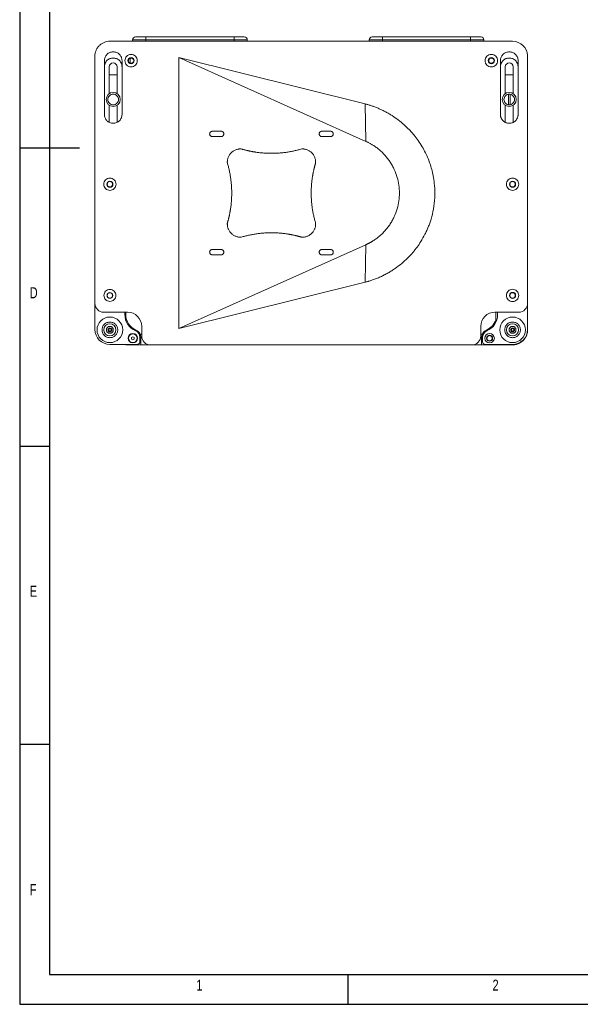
# Model space of a CAD drawing. Header units: millimetres. Extents: x 11171 to 13944, y 305 to 2246.
# Tile 1 of 14: x 11171 to 11806, y 305 to 1421. Entities that reach past the tile are written whole.
import ezdxf

# ---------------------------------------------------------------- set-up
doc = ezdxf.new("R2010")
doc.units = ezdxf.units.MM
doc.styles.add('SLDTEXTSTYLE0', font='TXT', dxfattribs={"width": 0.75})

# ---------------------------------------------------------------- blocks, each defined once
blk = doc.blocks.new('1111')
at = {"color": 7, "linetype": 'Continuous'}
for p, q in [((2115.39, 777.86), (2115.39, -657.14)), ((2140.39, 752.86), (2140.39, -632.14)), ((2115.39, 60.36), (2165.39, 60.36)), ((2115.39, -189.64), (2140.39, -189.64)), ((2140.39, -439.64), (2115.39, -439.64)), ((2140.39, -632.14), (3229.39, -632.14)), ((2390.39, -657.14), (2390.39, -632.14)), ((2115.39, -657.14), (4165.39, -657.14))]:
    blk.add_line(p, q, dxfattribs=at)
at = {"color": 7, "char_height": 9.26, "attachment_point": 1, "style": 'SLDTEXTSTYLE0'}
for s, insert in [('D', (2123.72, -56.48)), ('E', (2123.72, -306.48)), ('F', (2123.72, -556.48)), ('1', (2263.31, -636.48)), ('2', (2511.22, -636.48))]:
    blk.add_mtext(s, dxfattribs=dict(at, insert=insert))

msp = doc.modelspace()

# ---------------------------------------------------------------- linework, layer by layer
at = {"color": 7, "linetype": 'Continuous', "lineweight": 15}
for p, q in [((11284.49, 1396.37), (11272.99, 1396.37)), ((11729.03, 1396.37), (11284.49, 1396.37)), ((11298.55, 1397.87), (11298.55, 1396.37)), ((11313.55, 1401.37), (11313.55, 1397.87)), ((11413.55, 1401.37), (11313.55, 1401.37)), ((11413.55, 1397.87), (11313.55, 1397.87)), ((11413.55, 1401.37), (11413.55, 1397.87)), ((11428.55, 1396.37), (11428.55, 1397.87)), ((11566.55, 1397.87), (11566.55, 1396.37)), ((11581.55, 1401.37), (11581.55, 1397.87)), ((11681.55, 1401.37), (11581.55, 1401.37)), ((11681.55, 1397.87), (11581.55, 1397.87)), ((11681.55, 1401.37), (11681.55, 1397.87)), ((11696.55, 1396.37), (11696.55, 1397.87)), ((11255.99, 1379.37), (11255.99, 1099.37)), ((11266.74, 1313.37), (11266.74, 1374.37)), ((11286.74, 1374.37), (11286.74, 1313.37)), ((11295.99, 1371.54), (11295.99, 1377.2)), ((11562.07, 1325.39), (11350.98, 1378.02)), ((11350.98, 1378.02), (11350.98, 1070.73)), ((11562.99, 1282.87), (11350.98, 1378.02)), ((11715.24, 1313.37), (11715.24, 1374.37)), ((11735.24, 1374.37), (11735.24, 1313.37)), ((11745.99, 1380.13), (11745.99, 1099.37)), ((11272.24, 1336.99), (11272.24, 1367.37)), ((11281.24, 1367.37), (11281.24, 1336.99)), ((11720.74, 1336.99), (11720.74, 1367.37)), ((11729.74, 1367.37), (11729.74, 1336.99)), ((11281.24, 1358.37), (11272.24, 1358.37)), ((11729.74, 1358.37), (11720.74, 1358.37)), ((11724.24, 1325.37), (11724.24, 1335.37)), ((11726.24, 1335.37), (11726.24, 1325.37)), ((11272.24, 1304.49), (11272.24, 1323.76)), ((11281.24, 1323.76), (11281.24, 1304.49)), ((11562.07, 1325.39), (11562.99, 1282.87)), ((11720.74, 1304.49), (11720.74, 1323.76)), ((11729.74, 1323.76), (11729.74, 1304.49)), ((11388.99, 1294.37), (11398.99, 1294.37)), ((11512.99, 1294.37), (11522.99, 1294.37)), ((11398.99, 1288.37), (11388.99, 1288.37)), ((11522.99, 1288.37), (11512.99, 1288.37)), ((11350.98, 1070.73), (11562.99, 1165.88)), ((11388.99, 1160.37), (11398.99, 1160.37)), ((11512.99, 1160.37), (11522.99, 1160.37)), ((11562.07, 1123.36), (11562.99, 1165.88)), ((11398.99, 1154.37), (11388.99, 1154.37)), ((11522.99, 1154.37), (11512.99, 1154.37)), ((11350.98, 1070.73), (11562.07, 1123.36)), ((11255.99, 1099.37), (11255.99, 1069.87)), ((11745.99, 1069.87), (11745.99, 1099.37)), ((11265.99, 1089.37), (11292.99, 1089.37)), ((11289.99, 1089.37), (11289.99, 1086.62)), ((11290.99, 1086.62), (11290.99, 1089.37)), ((11290.99, 1080.38), (11290.99, 1086.62)), ((11708.99, 1089.37), (11735.99, 1089.37)), ((11709.99, 1080.54), (11709.99, 1089.37)), ((11711.99, 1086.62), (11711.99, 1089.37)), ((11308.99, 1073.37), (11308.99, 1062.37)), ((11692.99, 1062.37), (11692.99, 1073.37)), ((11709.99, 1077.9), (11709.99, 1080.54)), ((11297.49, 1060.74), (11298.99, 1061.6)), ((11297.49, 1060.74), (11297.49, 1059.01)), ((11298.99, 1061.6), (11300.49, 1060.74)), ((11300.49, 1060.74), (11300.49, 1059.01)), ((11306.18, 1064.37), (11307.28, 1064.37)), ((11306.99, 1060.87), (11306.99, 1055.87)), ((11307.28, 1064.37), (11308.99, 1064.37)), ((11307.99, 1052.37), (11307.99, 1060.87)), ((11692.99, 1064.37), (11694.7, 1064.37)), ((11693.99, 1060.87), (11693.99, 1052.37)), ((11694.7, 1064.37), (11695.79, 1064.37)), ((11694.99, 1055.87), (11694.99, 1060.87)), ((11745.25, 1064.37), (11745.07, 1064.37)), ((11303.99, 1052.87), (11272.99, 1052.87)), ((11290.99, 1052.87), (11290.99, 1052.37)), ((11290.99, 1052.37), (11307.99, 1052.37)), ((11298.99, 1058.14), (11297.49, 1059.01)), ((11300.49, 1059.01), (11298.99, 1058.14)), ((11318.99, 1052.37), (11307.99, 1052.37)), ((11318.99, 1052.37), (11682.99, 1052.37)), ((11693.99, 1052.37), (11682.99, 1052.37)), ((11693.99, 1052.37), (11709.99, 1052.37)), ((11728.99, 1052.87), (11697.99, 1052.87)), ((11709.99, 1052.37), (11709.99, 1052.87)), ((11729.03, 1052.37), (11709.99, 1052.37))]:
    msp.add_line(p, q, dxfattribs=at)
at = {"color": 8, "linetype": 'Continuous', "lineweight": 15}
for p, q in [((11313.55, 1397.87), (11298.55, 1397.87)), ((11313.55, 1397.87), (11313.55, 1396.37)), ((11428.55, 1397.87), (11413.55, 1397.87)), ((11413.55, 1397.87), (11413.55, 1396.37)), ((11581.55, 1397.87), (11566.55, 1397.87)), ((11581.55, 1397.87), (11581.55, 1396.37)), ((11696.55, 1397.87), (11681.55, 1397.87)), ((11681.55, 1397.87), (11681.55, 1396.37))]:
    msp.add_line(p, q, dxfattribs=at)
at = {"color": 7, "linetype": 'Continuous', "lineweight": 15}
for centre, radius in [((11296.99, 1374.37), 3.5), ((11296.99, 1374.37), 3.1), ((11296.99, 1374.37), 3), ((11704.99, 1374.37), 3.5), ((11704.99, 1374.37), 3.1), ((11704.99, 1374.37), 3), ((11276.74, 1330.37), 8), ((11725.24, 1330.37), 8), ((11272.99, 1234.37), 3.5), ((11272.99, 1234.37), 3.1), ((11728.99, 1234.37), 3.5), ((11728.99, 1234.37), 3.1), ((11272.99, 1108.37), 3.25), ((11272.99, 1108.37), 3.1), ((11728.99, 1108.37), 3.5), ((11728.99, 1108.37), 3.1), ((11272.99, 1069.37), 14.5), ((11728.99, 1069.37), 14.5), ((11272.99, 1069.37), 6.87), ((11272.99, 1069.37), 2.25), ((11272.99, 1069.37), 1.9), ((11728.99, 1069.37), 6.87), ((11728.99, 1069.37), 2.25), ((11728.99, 1069.37), 1.9), ((11272.99, 1069.37), 1.4), ((11298.99, 1059.87), 5.37), ((11298.99, 1059.87), 5), ((11702.99, 1059.87), 5.37), ((11702.99, 1059.87), 3.37), ((11728.99, 1069.37), 1.4)]:
    msp.add_circle(centre, radius, dxfattribs=at)
for centre, radius, start, end in [((11302.05, 1397.87), 3.5, 90, 180), ((11425.05, 1397.87), 3.5, 0, 90), ((11570.05, 1397.87), 3.5, 90, 180), ((11693.05, 1397.87), 3.5, 0, 90), ((11728.98, 1379.34), 17.03, 2.65252, 89.83421), ((11276.74, 1367.37), 4.5, 0, 180), ((11725.24, 1367.37), 4.5, 0, 180), ((11725.24, 1335.37), 1, 90, 180), ((11725.24, 1335.37), 1, 0, 90), ((11725.24, 1325.37), 1, 180, 270), ((11725.24, 1325.37), 1, 270, 0), ((11265.99, 1099.37), 10, 180, 270), ((11735.99, 1099.37), 10, 270, 0), ((11309.99, 1086.62), 20, 180, 246.8676), ((11309.99, 1086.62), 19, 180, 246.8676), ((11292.99, 1073.37), 16, 0, 90), ((11708.99, 1073.37), 16, 90, 180), ((11691.99, 1086.62), 20, 293.1324, 0), ((11691.99, 1086.62), 19, 293.1324, 341.32828), ((11272.99, 1069.87), 17, 180, 270), ((11298.99, 1060.87), 8, 0, 66.8676), ((11298.99, 1060.87), 9, 22.88538, 66.8676), ((11318.99, 1062.37), 10, 180, 270), ((11682.99, 1062.37), 10, 270, 0), ((11702.99, 1060.87), 9, 113.1324, 157.11462), ((11702.99, 1060.87), 8, 113.1324, 180), ((11728.99, 1069.87), 17, 270, 0), ((11728.98, 1069.4), 17.03, 342.82535, 357.34748), ((11303.99, 1055.87), 3, 270, 0), ((11697.99, 1055.87), 3, 180, 270)]:
    msp.add_arc(centre, radius, start, end, dxfattribs=at)
for points, knots in [([(11255.99, 1379.37), (11255.99, 1380.49), (11256.1, 1381.6), (11256.53, 1383.78), (11256.86, 1384.85), (11257.71, 1386.91), (11258.23, 1387.89), (11259.47, 1389.74), (11260.18, 1390.61), (11261.75, 1392.18), (11262.62, 1392.89), (11264.47, 1394.13), (11265.45, 1394.65), (11267.51, 1395.5), (11268.58, 1395.83), (11270.76, 1396.26), (11271.87, 1396.37), (11272.99, 1396.37)], [0, 0, 0, 0, 0.125, 0.125, 0.25, 0.25, 0.375, 0.375, 0.5, 0.5, 0.625, 0.625, 0.75, 0.75, 0.875, 0.875, 1, 1, 1, 1]), ([(11302.05, 1401.37), (11302.05, 1401.37), (11303.26, 1401.37), (11307.57, 1401.37), (11310.5, 1401.37), (11313.55, 1401.37)], [0, 0, 0, 0, 0.5, 0.5, 1, 1, 1, 1]), ([(11413.55, 1401.37), (11416.6, 1401.37), (11419.52, 1401.37), (11423.84, 1401.37), (11425.05, 1401.37), (11425.05, 1401.37)], [0, 0, 0, 0, 0.5, 0.5, 1, 1, 1, 1]), ([(11570.05, 1401.37), (11570.05, 1401.37), (11571.26, 1401.37), (11575.57, 1401.37), (11578.5, 1401.37), (11581.55, 1401.37)], [0, 0, 0, 0, 0.5, 0.5, 1, 1, 1, 1]), ([(11681.55, 1401.37), (11684.6, 1401.37), (11687.52, 1401.37), (11691.84, 1401.37), (11693.05, 1401.37), (11693.05, 1401.37)], [0, 0, 0, 0, 0.5, 0.5, 1, 1, 1, 1]), ([(11286.74, 1374.37), (11286.74, 1375.68), (11286.48, 1376.99), (11285.48, 1379.41), (11284.73, 1380.52), (11282.88, 1382.37), (11281.77, 1383.11), (11279.35, 1384.11), (11278.05, 1384.37), (11275.43, 1384.37), (11274.12, 1384.11), (11271.7, 1383.11), (11270.59, 1382.37), (11268.74, 1380.52), (11268, 1379.41), (11267, 1376.99), (11266.74, 1375.68), (11266.74, 1374.37)], [0, 0, 0, 0, 0.125, 0.125, 0.25, 0.25, 0.375, 0.375, 0.5, 0.5, 0.625, 0.625, 0.75, 0.75, 0.875, 0.875, 1, 1, 1, 1]), ([(11735.24, 1374.37), (11735.24, 1375.68), (11734.98, 1376.99), (11733.98, 1379.41), (11733.23, 1380.52), (11731.38, 1382.37), (11730.27, 1383.11), (11727.85, 1384.11), (11726.55, 1384.37), (11723.93, 1384.37), (11722.62, 1384.11), (11720.2, 1383.11), (11719.09, 1382.37), (11717.24, 1380.52), (11716.5, 1379.41), (11715.5, 1376.99), (11715.24, 1375.68), (11715.24, 1374.37)], [0, 0, 0, 0, 0.125, 0.125, 0.25, 0.25, 0.375, 0.375, 0.5, 0.5, 0.625, 0.625, 0.75, 0.75, 0.875, 0.875, 1, 1, 1, 1]), ([(11286.74, 1367.37), (11286.74, 1367.47), (11286.73, 1367.68), (11286.72, 1367.98), (11286.7, 1368.29), (11286.66, 1368.59), (11286.62, 1368.89), (11286.54, 1369.41), (11286.36, 1370.14), (11286.05, 1371.07), (11285.63, 1371.98), (11284.95, 1373.16), (11283.86, 1374.49), (11282.26, 1375.79), (11280.47, 1376.72), (11278.6, 1377.26), (11276.74, 1377.43), (11274.87, 1377.26), (11273.01, 1376.72), (11271.22, 1375.79), (11269.62, 1374.49), (11268.53, 1373.16), (11267.84, 1371.98), (11267.43, 1371.07), (11267.11, 1370.14), (11266.92, 1369.31), (11266.81, 1368.59), (11266.75, 1367.98), (11266.74, 1367.58), (11266.74, 1367.37)], [0, 0, 0, 0, 0.0097358, 0.0194526, 0.0291594, 0.0388652, 0.0485792, 0.0583103, 0.0891979, 0.1201023, 0.1522777, 0.1844698, 0.250119, 0.3157682, 0.3800532, 0.4417723, 0.5000033, 0.5582344, 0.6199535, 0.6842385, 0.7498877, 0.8155369, 0.8477122, 0.8799044, 0.910792, 0.9416964, 0.9611318, 0.9805421, 1, 1, 1, 1]), ([(11303.99, 1374.37), (11303.99, 1375.29), (11303.81, 1376.2), (11303.1, 1377.9), (11302.59, 1378.67), (11301.29, 1379.97), (11300.51, 1380.49), (11298.82, 1381.19), (11297.9, 1381.37), (11296.07, 1381.37), (11295.16, 1381.19), (11293.46, 1380.49), (11292.69, 1379.97), (11291.39, 1378.67), (11290.87, 1377.9), (11290.17, 1376.2), (11289.99, 1375.29), (11289.99, 1374.37)], [0, 0, 0, 0, 0.125, 0.125, 0.25, 0.25, 0.375, 0.375, 0.5, 0.5, 0.625, 0.625, 0.75, 0.75, 0.875, 0.875, 1, 1, 1, 1]), ([(11289.99, 1374.37), (11289.99, 1373.46), (11290.17, 1372.54), (11290.87, 1370.85), (11291.39, 1370.07), (11292.69, 1368.78), (11293.46, 1368.26), (11295.16, 1367.55), (11296.07, 1367.37), (11297.9, 1367.37), (11298.82, 1367.55), (11300.51, 1368.26), (11301.29, 1368.78), (11302.59, 1370.07), (11303.1, 1370.85), (11303.81, 1372.54), (11303.99, 1373.46), (11303.99, 1374.37)], [0, 0, 0, 0, 0.125, 0.125, 0.25, 0.25, 0.375, 0.375, 0.5, 0.5, 0.625, 0.625, 0.75, 0.75, 0.875, 0.875, 1, 1, 1, 1]), ([(11711.99, 1374.37), (11711.99, 1375.29), (11711.81, 1376.2), (11711.1, 1377.9), (11710.59, 1378.67), (11709.29, 1379.97), (11708.51, 1380.49), (11706.82, 1381.19), (11705.9, 1381.37), (11704.07, 1381.37), (11703.16, 1381.19), (11701.46, 1380.49), (11700.69, 1379.97), (11699.39, 1378.67), (11698.87, 1377.9), (11698.17, 1376.2), (11697.99, 1375.29), (11697.99, 1374.37)], [0, 0, 0, 0, 0.125, 0.125, 0.25, 0.25, 0.375, 0.375, 0.5, 0.5, 0.625, 0.625, 0.75, 0.75, 0.875, 0.875, 1, 1, 1, 1]), ([(11697.99, 1374.37), (11697.99, 1373.46), (11698.17, 1372.54), (11698.87, 1370.85), (11699.39, 1370.07), (11700.69, 1368.78), (11701.46, 1368.26), (11703.16, 1367.55), (11704.07, 1367.37), (11705.9, 1367.37), (11706.82, 1367.55), (11708.51, 1368.26), (11709.29, 1368.78), (11710.59, 1370.07), (11711.1, 1370.85), (11711.81, 1372.54), (11711.99, 1373.46), (11711.99, 1374.37)], [0, 0, 0, 0, 0.125, 0.125, 0.25, 0.25, 0.375, 0.375, 0.5, 0.5, 0.625, 0.625, 0.75, 0.75, 0.875, 0.875, 1, 1, 1, 1]), ([(11735.24, 1367.37), (11735.24, 1367.47), (11735.23, 1367.68), (11735.22, 1367.98), (11735.2, 1368.29), (11735.16, 1368.59), (11735.12, 1368.89), (11735.04, 1369.41), (11734.86, 1370.14), (11734.55, 1371.07), (11734.13, 1371.98), (11733.45, 1373.16), (11732.36, 1374.49), (11730.76, 1375.79), (11728.97, 1376.72), (11727.1, 1377.26), (11725.24, 1377.43), (11723.37, 1377.26), (11721.51, 1376.72), (11719.72, 1375.79), (11718.12, 1374.49), (11717.03, 1373.16), (11716.34, 1371.98), (11715.93, 1371.07), (11715.61, 1370.14), (11715.42, 1369.31), (11715.31, 1368.59), (11715.25, 1367.98), (11715.24, 1367.58), (11715.24, 1367.37)], [0, 0, 0, 0, 0.0097358, 0.0194526, 0.0291594, 0.0388652, 0.0485792, 0.0583103, 0.0891979, 0.1201023, 0.1522777, 0.1844698, 0.250119, 0.3157682, 0.3800532, 0.4417723, 0.5000033, 0.5582344, 0.6199535, 0.6842385, 0.7498877, 0.8155369, 0.8477122, 0.8799044, 0.910792, 0.9416964, 0.9611318, 0.9805421, 1, 1, 1, 1]), ([(11270.74, 1330.37), (11270.74, 1331.96), (11271.37, 1333.49), (11273.62, 1335.74), (11275.15, 1336.37), (11278.33, 1336.37), (11279.85, 1335.74), (11282.11, 1333.49), (11282.74, 1331.96), (11282.74, 1328.78), (11282.11, 1327.26), (11279.85, 1325), (11278.33, 1324.37), (11275.15, 1324.37), (11273.62, 1325), (11271.37, 1327.26), (11270.74, 1328.78), (11270.74, 1330.37)], [0, 0, 0, 0, 0.125, 0.125, 0.25, 0.25, 0.375, 0.375, 0.5, 0.5, 0.625, 0.625, 0.75, 0.75, 0.875, 0.875, 1, 1, 1, 1]), ([(11725.24, 1324.37), (11723.65, 1324.37), (11722.12, 1325), (11719.87, 1327.26), (11719.24, 1328.78), (11719.24, 1331.96), (11719.87, 1333.49), (11722.12, 1335.74), (11723.65, 1336.37), (11725.24, 1336.37)], [0, 0, 0, 0, 0.25, 0.25, 0.5, 0.5, 0.75, 0.75, 1, 1, 1, 1]), ([(11725.24, 1336.37), (11726.83, 1336.37), (11728.35, 1335.74), (11730.61, 1333.49), (11731.24, 1331.96), (11731.24, 1328.78), (11730.61, 1327.26), (11728.35, 1325), (11726.83, 1324.37), (11725.24, 1324.37)], [0, 0, 0, 0, 0.25, 0.25, 0.5, 0.5, 0.75, 0.75, 1, 1, 1, 1]), ([(11562.07, 1123.36), (11562.44, 1123.45), (11563.13, 1123.63), (11564.22, 1123.92), (11565.36, 1124.25), (11566.82, 1124.68), (11568.55, 1125.23), (11571.29, 1126.16), (11574.95, 1127.54), (11579.38, 1129.43), (11583.8, 1131.57), (11588.05, 1133.87), (11592.16, 1136.35), (11597.38, 1139.81), (11603.45, 1144.44), (11608.97, 1149.46), (11613, 1153.61), (11615.78, 1156.71), (11618.42, 1159.89), (11621.59, 1164.03), (11625.56, 1169.89), (11629.12, 1176.16), (11631.81, 1181.77), (11633.6, 1185.97), (11635.25, 1190.36), (11637.42, 1197.05), (11639.68, 1206.59), (11641.16, 1219.36), (11640.97, 1231.36), (11639.66, 1241.53), (11638.02, 1249.27), (11635.97, 1256.42), (11633.44, 1263.33), (11630.33, 1270.23), (11626.61, 1277.11), (11622.33, 1283.74), (11618.52, 1288.77), (11615.08, 1292.84), (11611.34, 1296.94), (11606.03, 1302.06), (11599.57, 1307.36), (11593.85, 1311.34), (11589.1, 1314.26), (11585.34, 1316.36), (11581.61, 1318.25), (11577.75, 1320.03), (11574, 1321.58), (11570.82, 1322.75), (11568.45, 1323.54), (11566.81, 1324.07), (11565.19, 1324.55), (11563.62, 1324.99), (11562.58, 1325.26), (11562.07, 1325.39)], [0, 0, 0, 0, 0.0040999, 0.0078149, 0.0122687, 0.0170309, 0.0243711, 0.0319852, 0.04848, 0.0668977, 0.0843952, 0.1018972, 0.1193737, 0.1366032, 0.1700632, 0.2022222, 0.2176372, 0.2330594, 0.2474414, 0.2625728, 0.2897845, 0.3243521, 0.3408761, 0.3573895, 0.3740422, 0.3918541, 0.4339116, 0.4804238, 0.5313784, 0.5639785, 0.5918097, 0.6173097, 0.6448486, 0.6717877, 0.6995527, 0.7298343, 0.7575919, 0.7681058, 0.7877469, 0.8179712, 0.8482293, 0.8785293, 0.8936927, 0.9088603, 0.9253548, 0.9391943, 0.9550522, 0.9695262, 0.9759639, 0.9822329, 0.9883304, 0.9942536, 1, 1, 1, 1]), ([(11266.74, 1313.37), (11266.74, 1312.06), (11267, 1310.76), (11268, 1308.34), (11268.74, 1307.23), (11270.59, 1305.38), (11271.7, 1304.63), (11274.12, 1303.63), (11275.43, 1303.37), (11278.05, 1303.37), (11279.35, 1303.63), (11281.77, 1304.63), (11282.88, 1305.38), (11284.73, 1307.23), (11285.48, 1308.34), (11286.48, 1310.76), (11286.74, 1312.06), (11286.74, 1313.37)], [0, 0, 0, 0, 0.125, 0.125, 0.25, 0.25, 0.375, 0.375, 0.5, 0.5, 0.625, 0.625, 0.75, 0.75, 0.875, 0.875, 1, 1, 1, 1]), ([(11715.24, 1313.37), (11715.24, 1313.27), (11715.24, 1313.07), (11715.25, 1312.76), (11715.28, 1312.46), (11715.31, 1312.16), (11715.35, 1311.85), (11715.44, 1311.33), (11715.61, 1310.61), (11715.93, 1309.67), (11716.34, 1308.76), (11717.03, 1307.59), (11718.12, 1306.25), (11719.72, 1304.95), (11721.51, 1304.02), (11723.37, 1303.49), (11725.24, 1303.32), (11727.1, 1303.49), (11728.97, 1304.02), (11730.76, 1304.95), (11732.36, 1306.25), (11733.44, 1307.59), (11734.13, 1308.76), (11734.55, 1309.67), (11734.86, 1310.6), (11735.06, 1311.43), (11735.17, 1312.15), (11735.23, 1312.76), (11735.23, 1313.17), (11735.24, 1313.37)], [0, 0, 0, 0, 0.0097358, 0.0194526, 0.0291594, 0.0388652, 0.0485792, 0.0583103, 0.0891979, 0.1201023, 0.1522777, 0.1844698, 0.250119, 0.3157682, 0.3800532, 0.4417723, 0.5000033, 0.5582344, 0.6199535, 0.6842385, 0.7498877, 0.8155369, 0.8477122, 0.8799044, 0.910792, 0.9416964, 0.9611318, 0.9805421, 1, 1, 1, 1]), ([(11388.99, 1288.37), (11388.93, 1288.37), (11388.83, 1288.38), (11388.66, 1288.39), (11388.5, 1288.41), (11388.35, 1288.44), (11388.19, 1288.48), (11388.04, 1288.53), (11387.74, 1288.63), (11387.33, 1288.85), (11386.85, 1289.24), (11386.46, 1289.71), (11386.19, 1290.25), (11386.02, 1290.81), (11385.97, 1291.37), (11386.02, 1291.94), (11386.19, 1292.5), (11386.46, 1293.03), (11386.85, 1293.51), (11387.33, 1293.9), (11387.78, 1294.13), (11388.15, 1294.26), (11388.42, 1294.32), (11388.7, 1294.37), (11388.89, 1294.37), (11388.99, 1294.37)], [0, 0, 0, 0, 0.0172992, 0.0344709, 0.0515645, 0.0686303, 0.0857187, 0.1028799, 0.1201637, 0.1851255, 0.2501368, 0.3150832, 0.3800791, 0.4400198, 0.5000143, 0.5599525, 0.6199495, 0.6848885, 0.7498918, 0.8148462, 0.879865, 0.9100009, 0.9398889, 0.9697989, 1, 1, 1, 1]), ([(11398.99, 1294.37), (11399.04, 1294.37), (11399.15, 1294.37), (11399.31, 1294.36), (11399.47, 1294.34), (11399.63, 1294.31), (11399.79, 1294.27), (11399.94, 1294.22), (11400.23, 1294.11), (11400.65, 1293.9), (11401.12, 1293.51), (11401.51, 1293.03), (11401.79, 1292.5), (11401.95, 1291.94), (11402, 1291.37), (11401.95, 1290.81), (11401.79, 1290.25), (11401.51, 1289.71), (11401.12, 1289.24), (11400.65, 1288.85), (11400.2, 1288.61), (11399.83, 1288.49), (11399.55, 1288.42), (11399.27, 1288.38), (11399.08, 1288.38), (11398.99, 1288.37)], [0, 0, 0, 0, 0.0172992, 0.0344709, 0.0515645, 0.0686303, 0.0857187, 0.1028799, 0.1201637, 0.1851255, 0.2501368, 0.3150832, 0.3800791, 0.4400198, 0.5000143, 0.5599525, 0.6199495, 0.6848885, 0.7498918, 0.8148462, 0.879865, 0.9100009, 0.9398889, 0.9697989, 1, 1, 1, 1]), ([(11512.99, 1288.37), (11512.93, 1288.37), (11512.83, 1288.38), (11512.66, 1288.39), (11512.5, 1288.41), (11512.35, 1288.44), (11512.19, 1288.48), (11512.04, 1288.53), (11511.74, 1288.63), (11511.33, 1288.85), (11510.85, 1289.24), (11510.46, 1289.71), (11510.19, 1290.25), (11510.02, 1290.81), (11509.97, 1291.37), (11510.02, 1291.94), (11510.19, 1292.5), (11510.46, 1293.03), (11510.85, 1293.51), (11511.33, 1293.9), (11511.78, 1294.13), (11512.15, 1294.26), (11512.42, 1294.32), (11512.7, 1294.37), (11512.89, 1294.37), (11512.99, 1294.37)], [0, 0, 0, 0, 0.01729921, 0.03447087, 0.05156448, 0.06863027, 0.08571867, 0.10287993, 0.12016366, 0.18512548, 0.25013675, 0.31508322, 0.38007911, 0.44001982, 0.50001429, 0.55995248, 0.6199495, 0.6848885, 0.74989181, 0.81484621, 0.87986495, 0.91000088, 0.9398889, 0.96979885, 1, 1, 1, 1]), ([(11522.99, 1294.37), (11523.04, 1294.37), (11523.15, 1294.37), (11523.31, 1294.36), (11523.47, 1294.34), (11523.63, 1294.31), (11523.79, 1294.27), (11523.94, 1294.22), (11524.23, 1294.11), (11524.65, 1293.9), (11525.12, 1293.51), (11525.51, 1293.03), (11525.79, 1292.5), (11525.95, 1291.94), (11526, 1291.37), (11525.95, 1290.81), (11525.79, 1290.25), (11525.51, 1289.71), (11525.12, 1289.24), (11524.65, 1288.85), (11524.2, 1288.61), (11523.83, 1288.49), (11523.55, 1288.42), (11523.27, 1288.38), (11523.08, 1288.38), (11522.99, 1288.37)], [0, 0, 0, 0, 0.0172992, 0.0344709, 0.0515645, 0.0686303, 0.0857187, 0.1028799, 0.1201637, 0.1851255, 0.2501368, 0.3150832, 0.3800791, 0.4400198, 0.5000143, 0.5599525, 0.6199495, 0.6848885, 0.7498918, 0.8148462, 0.879865, 0.9100009, 0.9398889, 0.9697989, 1, 1, 1, 1]), ([(11562.99, 1165.88), (11563.23, 1165.99), (11563.72, 1166.21), (11564.45, 1166.56), (11565.18, 1166.91), (11565.9, 1167.27), (11566.61, 1167.64), (11567.32, 1168.02), (11568.03, 1168.41), (11568.73, 1168.81), (11569.43, 1169.22), (11570.12, 1169.63), (11571.87, 1170.72), (11574.62, 1172.58), (11578.24, 1175.44), (11581.67, 1178.57), (11584.9, 1181.98), (11587.88, 1185.63), (11590.6, 1189.5), (11593.02, 1193.56), (11595.82, 1199.17), (11598.52, 1206.46), (11600.42, 1215.4), (11601.04, 1224.37), (11600.42, 1233.34), (11598.52, 1242.29), (11595.82, 1249.58), (11593.02, 1255.18), (11590.6, 1259.25), (11587.88, 1263.12), (11584.9, 1266.77), (11581.67, 1270.18), (11578.24, 1273.31), (11574.62, 1276.16), (11571.69, 1278.15), (11569.54, 1279.46), (11568.27, 1280.21), (11566.97, 1280.92), (11565.66, 1281.6), (11564.33, 1282.25), (11563.44, 1282.66), (11562.99, 1282.87)], [0, 0, 0, 0, 0.0054847, 0.0109655, 0.0164432, 0.0219186, 0.0273927, 0.0328663, 0.0383403, 0.0438155, 0.0492929, 0.0547732, 0.0602574, 0.0913297, 0.1224057, 0.1541462, 0.1858904, 0.217976, 0.2500651, 0.2821507, 0.3142398, 0.3776823, 0.4397909, 0.5000005, 0.5602101, 0.6223187, 0.6857611, 0.7178467, 0.7499358, 0.7820214, 0.8141105, 0.845851, 0.8775952, 0.9086676, 0.9397436, 0.9497938, 0.9598339, 0.9698692, 0.9799051, 0.9899469, 1, 1, 1, 1]), ([(11406.01, 1258.58), (11406, 1258.71), (11405.99, 1258.97), (11405.99, 1259.36), (11405.99, 1259.75), (11406, 1260.13), (11406.03, 1260.52), (11406.06, 1260.91), (11406.11, 1261.29), (11406.22, 1262.08), (11406.47, 1263.24), (11406.96, 1264.75), (11407.6, 1266.21), (11408.66, 1268.02), (11410.3, 1270.06), (11412.34, 1271.7), (11414.15, 1272.76), (11415.61, 1273.4), (11417.12, 1273.89), (11418.41, 1274.17), (11419.45, 1274.3), (11420.23, 1274.36), (11421, 1274.38), (11421.52, 1274.36), (11421.78, 1274.35)], [0, 0, 0, 0, 0.0154957, 0.0309596, 0.0464021, 0.0618336, 0.0772645, 0.0927053, 0.1081663, 0.1236579, 0.1868382, 0.2500413, 0.3132264, 0.3764355, 0.4999045, 0.6233889, 0.6865963, 0.749828, 0.8130415, 0.8762778, 0.9072384, 0.9381235, 0.9690163, 1, 1, 1, 1]), ([(11421.78, 1274.35), (11422.12, 1274.25), (11422.82, 1274.05), (11423.85, 1273.75), (11424.89, 1273.47), (11425.94, 1273.19), (11426.98, 1272.93), (11428.03, 1272.67), (11429.08, 1272.43), (11430.13, 1272.19), (11431.18, 1271.96), (11432.24, 1271.74), (11433.3, 1271.54), (11434.35, 1271.34), (11435.42, 1271.15), (11436.48, 1270.97), (11437.55, 1270.8), (11439.69, 1270.47), (11442.93, 1270.06), (11447.28, 1269.66), (11451.63, 1269.43), (11455.99, 1269.35), (11460.35, 1269.43), (11464.7, 1269.66), (11469.04, 1270.06), (11472.64, 1270.52), (11475.5, 1270.96), (11477.62, 1271.33), (11479.74, 1271.74), (11481.85, 1272.19), (11483.95, 1272.67), (11486.04, 1273.19), (11488.12, 1273.75), (11489.5, 1274.15), (11490.2, 1274.35)], [0, 0, 0, 0, 0.0155653, 0.0311219, 0.0466709, 0.0622136, 0.0777512, 0.0932851, 0.1088164, 0.1243464, 0.1398764, 0.1554077, 0.1709414, 0.1864789, 0.2020214, 0.2175701, 0.2331264, 0.2486914, 0.3115571, 0.374342, 0.4371291, 0.5000012, 0.5628676, 0.6256527, 0.6884396, 0.7513111, 0.7824304, 0.8135201, 0.8445903, 0.875651, 0.9067122, 0.9377842, 0.9688767, 1, 1, 1, 1]), ([(11490.2, 1274.35), (11490.33, 1274.36), (11490.58, 1274.37), (11490.97, 1274.37), (11491.36, 1274.37), (11491.75, 1274.36), (11492.14, 1274.33), (11492.52, 1274.3), (11492.91, 1274.25), (11493.69, 1274.14), (11494.86, 1273.89), (11496.37, 1273.4), (11497.82, 1272.76), (11499.64, 1271.7), (11501.67, 1270.06), (11503.32, 1268.02), (11504.37, 1266.21), (11505.02, 1264.76), (11505.51, 1263.24), (11505.78, 1261.95), (11505.92, 1260.91), (11505.97, 1260.13), (11506, 1259.36), (11505.98, 1258.84), (11505.97, 1258.58)], [0, 0, 0, 0, 0.0155051, 0.03097844, 0.04643036, 0.06187124, 0.07731149, 0.09276151, 0.1082317, 0.12373239, 0.18694791, 0.25018226, 0.31339303, 0.37662135, 0.50010576, 0.62357469, 0.68676302, 0.74996888, 0.81315118, 0.8763523, 0.90729466, 0.93816115, 0.96903515, 1, 1, 1, 1]), ([(11406.01, 1190.16), (11406.11, 1190.51), (11406.31, 1191.2), (11406.61, 1192.24), (11406.89, 1193.28), (11407.17, 1194.32), (11407.43, 1195.37), (11407.69, 1196.41), (11407.93, 1197.46), (11408.17, 1198.51), (11408.4, 1199.57), (11408.62, 1200.62), (11408.82, 1201.68), (11409.02, 1202.74), (11409.21, 1203.8), (11409.39, 1204.86), (11409.56, 1205.93), (11409.89, 1208.08), (11410.3, 1211.32), (11410.7, 1215.66), (11410.93, 1220.01), (11411.01, 1224.37), (11410.93, 1228.73), (11410.7, 1233.08), (11410.3, 1237.43), (11409.84, 1241.02), (11409.4, 1243.88), (11409.03, 1246.01), (11408.62, 1248.12), (11408.18, 1250.23), (11407.69, 1252.33), (11407.17, 1254.42), (11406.61, 1256.51), (11406.21, 1257.89), (11406.01, 1258.58)], [0, 0, 0, 0, 0.0155663, 0.0311237, 0.0466735, 0.0622169, 0.0777552, 0.0932896, 0.1088214, 0.1243518, 0.1398822, 0.1554137, 0.1709476, 0.1864852, 0.2020278, 0.2175765, 0.2331327, 0.2486976, 0.3115625, 0.374346, 0.4371312, 0.5000012, 0.5628655, 0.6256488, 0.6884342, 0.7513049, 0.782424, 0.8135138, 0.8445843, 0.8756455, 0.9067077, 0.9377808, 0.9688749, 1, 1, 1, 1]), ([(11505.97, 1258.58), (11505.86, 1258.24), (11505.66, 1257.55), (11505.37, 1256.51), (11505.08, 1255.47), (11504.81, 1254.42), (11504.54, 1253.38), (11504.29, 1252.33), (11504.04, 1251.28), (11503.8, 1250.23), (11503.58, 1249.18), (11503.36, 1248.12), (11503.15, 1247.07), (11502.95, 1246.01), (11502.76, 1244.94), (11502.58, 1243.88), (11502.41, 1242.81), (11502.09, 1240.67), (11501.67, 1237.43), (11501.28, 1233.09), (11501.04, 1228.73), (11500.96, 1224.37), (11501.04, 1220.01), (11501.28, 1215.66), (11501.67, 1211.32), (11502.13, 1207.72), (11502.58, 1204.86), (11502.95, 1202.74), (11503.35, 1200.62), (11503.8, 1198.51), (11504.28, 1196.41), (11504.8, 1194.32), (11505.36, 1192.24), (11505.76, 1190.86), (11505.97, 1190.16)], [0, 0, 0, 0, 0.0155663, 0.0311237, 0.0466735, 0.0622169, 0.0777552, 0.0932896, 0.1088214, 0.1243518, 0.1398822, 0.1554137, 0.1709476, 0.1864852, 0.2020278, 0.2175765, 0.2331327, 0.2486976, 0.3115625, 0.374346, 0.4371312, 0.5000012, 0.5628655, 0.6256488, 0.6884342, 0.7513049, 0.782424, 0.8135138, 0.8445843, 0.8756455, 0.9067077, 0.9377808, 0.9688749, 1, 1, 1, 1]), ([(11279.99, 1234.37), (11279.99, 1235.29), (11279.81, 1236.2), (11279.1, 1237.9), (11278.59, 1238.67), (11277.29, 1239.97), (11276.51, 1240.49), (11274.82, 1241.19), (11273.9, 1241.37), (11272.07, 1241.37), (11271.16, 1241.19), (11269.46, 1240.49), (11268.69, 1239.97), (11267.39, 1238.67), (11266.87, 1237.9), (11266.17, 1236.2), (11265.99, 1235.29), (11265.99, 1234.37)], [0, 0, 0, 0, 0.125, 0.125, 0.25, 0.25, 0.375, 0.375, 0.5, 0.5, 0.625, 0.625, 0.75, 0.75, 0.875, 0.875, 1, 1, 1, 1]), ([(11735.99, 1234.37), (11735.99, 1235.29), (11735.81, 1236.2), (11735.1, 1237.9), (11734.59, 1238.67), (11733.29, 1239.97), (11732.51, 1240.49), (11730.82, 1241.19), (11729.9, 1241.37), (11728.07, 1241.37), (11727.16, 1241.19), (11725.46, 1240.49), (11724.69, 1239.97), (11723.39, 1238.67), (11722.87, 1237.9), (11722.17, 1236.2), (11721.99, 1235.29), (11721.99, 1234.37)], [0, 0, 0, 0, 0.125, 0.125, 0.25, 0.25, 0.375, 0.375, 0.5, 0.5, 0.625, 0.625, 0.75, 0.75, 0.875, 0.875, 1, 1, 1, 1]), ([(11265.99, 1234.37), (11265.99, 1233.46), (11266.17, 1232.54), (11266.87, 1230.85), (11267.39, 1230.07), (11268.69, 1228.78), (11269.46, 1228.26), (11271.16, 1227.55), (11272.07, 1227.37), (11273.9, 1227.37), (11274.82, 1227.55), (11276.51, 1228.26), (11277.29, 1228.78), (11278.59, 1230.07), (11279.1, 1230.85), (11279.81, 1232.54), (11279.99, 1233.46), (11279.99, 1234.37)], [0, 0, 0, 0, 0.125, 0.125, 0.25, 0.25, 0.375, 0.375, 0.5, 0.5, 0.625, 0.625, 0.75, 0.75, 0.875, 0.875, 1, 1, 1, 1]), ([(11721.99, 1234.37), (11721.99, 1233.46), (11722.17, 1232.54), (11722.87, 1230.85), (11723.39, 1230.07), (11724.69, 1228.78), (11725.46, 1228.26), (11727.16, 1227.55), (11728.07, 1227.37), (11729.9, 1227.37), (11730.82, 1227.55), (11732.51, 1228.26), (11733.29, 1228.78), (11734.59, 1230.07), (11735.1, 1230.85), (11735.81, 1232.54), (11735.99, 1233.46), (11735.99, 1234.37)], [0, 0, 0, 0, 0.125, 0.125, 0.25, 0.25, 0.375, 0.375, 0.5, 0.5, 0.625, 0.625, 0.75, 0.75, 0.875, 0.875, 1, 1, 1, 1]), ([(11421.78, 1174.39), (11421.65, 1174.39), (11421.39, 1174.38), (11421, 1174.37), (11420.61, 1174.38), (11420.23, 1174.39), (11419.84, 1174.41), (11419.45, 1174.45), (11419.07, 1174.49), (11418.28, 1174.61), (11417.12, 1174.85), (11415.61, 1175.34), (11414.15, 1175.99), (11412.34, 1177.04), (11410.3, 1178.69), (11408.66, 1180.72), (11407.6, 1182.54), (11406.96, 1183.99), (11406.47, 1185.5), (11406.19, 1186.8), (11406.06, 1187.84), (11406, 1188.61), (11405.98, 1189.39), (11406, 1189.91), (11406.01, 1190.16)], [0, 0, 0, 0, 0.0155051, 0.03097844, 0.04643036, 0.06187124, 0.07731149, 0.09276151, 0.1082317, 0.1237324, 0.18694791, 0.25018226, 0.31339303, 0.37662135, 0.50010576, 0.6235747, 0.68676302, 0.74996888, 0.81315118, 0.8763523, 0.90729466, 0.93816115, 0.96903515, 1, 1, 1, 1]), ([(11505.97, 1190.16), (11505.97, 1190.04), (11505.98, 1189.78), (11505.99, 1189.39), (11505.98, 1189), (11505.97, 1188.61), (11505.95, 1188.22), (11505.91, 1187.84), (11505.87, 1187.45), (11505.75, 1186.67), (11505.51, 1185.5), (11505.02, 1183.99), (11504.37, 1182.54), (11503.32, 1180.72), (11501.67, 1178.69), (11499.64, 1177.04), (11497.82, 1175.99), (11496.37, 1175.34), (11494.86, 1174.85), (11493.56, 1174.58), (11492.52, 1174.44), (11491.75, 1174.39), (11490.97, 1174.36), (11490.45, 1174.38), (11490.2, 1174.39)], [0, 0, 0, 0, 0.0154957, 0.0309596, 0.0464021, 0.0618336, 0.0772645, 0.0927053, 0.1081663, 0.1236579, 0.1868382, 0.2500413, 0.3132264, 0.3764355, 0.4999045, 0.6233889, 0.6865963, 0.749828, 0.8130415, 0.8762778, 0.9072384, 0.9381235, 0.9690163, 1, 1, 1, 1]), ([(11490.2, 1174.39), (11489.85, 1174.5), (11489.16, 1174.7), (11488.12, 1174.99), (11487.08, 1175.28), (11486.04, 1175.55), (11484.99, 1175.82), (11483.95, 1176.07), (11482.9, 1176.32), (11481.85, 1176.56), (11480.79, 1176.78), (11479.74, 1177), (11478.68, 1177.21), (11477.62, 1177.41), (11476.56, 1177.6), (11475.5, 1177.78), (11474.43, 1177.95), (11472.28, 1178.27), (11469.04, 1178.69), (11464.7, 1179.08), (11460.35, 1179.32), (11455.99, 1179.4), (11451.63, 1179.32), (11447.28, 1179.08), (11442.93, 1178.69), (11439.34, 1178.23), (11436.48, 1177.78), (11434.35, 1177.41), (11432.24, 1177.01), (11430.13, 1176.56), (11428.03, 1176.08), (11425.94, 1175.56), (11423.85, 1175), (11422.47, 1174.6), (11421.78, 1174.39)], [0, 0, 0, 0, 0.0155653, 0.0311219, 0.0466709, 0.0622136, 0.0777512, 0.0932851, 0.1088164, 0.1243464, 0.1398764, 0.1554077, 0.1709414, 0.1864789, 0.2020214, 0.2175701, 0.2331264, 0.2486914, 0.3115571, 0.374342, 0.4371291, 0.5000012, 0.5628676, 0.6256527, 0.6884396, 0.7513111, 0.7824304, 0.8135201, 0.8445903, 0.875651, 0.9067122, 0.9377842, 0.9688767, 1, 1, 1, 1]), ([(11388.99, 1154.37), (11388.93, 1154.37), (11388.83, 1154.38), (11388.66, 1154.39), (11388.5, 1154.41), (11388.35, 1154.44), (11388.19, 1154.48), (11388.04, 1154.53), (11387.74, 1154.63), (11387.33, 1154.85), (11386.85, 1155.24), (11386.46, 1155.71), (11386.19, 1156.25), (11386.02, 1156.81), (11385.97, 1157.37), (11386.02, 1157.94), (11386.19, 1158.5), (11386.46, 1159.03), (11386.85, 1159.51), (11387.33, 1159.9), (11387.78, 1160.13), (11388.15, 1160.26), (11388.42, 1160.32), (11388.7, 1160.37), (11388.89, 1160.37), (11388.99, 1160.37)], [0, 0, 0, 0, 0.0172992, 0.0344709, 0.0515645, 0.0686303, 0.0857187, 0.1028799, 0.1201637, 0.1851255, 0.2501368, 0.3150832, 0.3800791, 0.4400198, 0.5000143, 0.5599525, 0.6199495, 0.6848885, 0.7498918, 0.8148462, 0.879865, 0.9100009, 0.9398889, 0.9697989, 1, 1, 1, 1]), ([(11398.99, 1160.37), (11399.04, 1160.37), (11399.15, 1160.37), (11399.31, 1160.36), (11399.47, 1160.34), (11399.63, 1160.31), (11399.79, 1160.27), (11399.94, 1160.22), (11400.23, 1160.11), (11400.65, 1159.9), (11401.12, 1159.51), (11401.51, 1159.03), (11401.79, 1158.5), (11401.95, 1157.94), (11402, 1157.37), (11401.95, 1156.81), (11401.79, 1156.25), (11401.51, 1155.71), (11401.12, 1155.24), (11400.65, 1154.85), (11400.2, 1154.61), (11399.83, 1154.49), (11399.55, 1154.42), (11399.27, 1154.38), (11399.08, 1154.38), (11398.99, 1154.37)], [0, 0, 0, 0, 0.0172992, 0.0344709, 0.0515645, 0.0686303, 0.0857187, 0.1028799, 0.1201637, 0.1851255, 0.2501368, 0.3150832, 0.3800791, 0.4400198, 0.5000143, 0.5599525, 0.6199495, 0.6848885, 0.7498918, 0.8148462, 0.879865, 0.9100009, 0.9398889, 0.9697989, 1, 1, 1, 1]), ([(11512.99, 1154.37), (11512.93, 1154.37), (11512.83, 1154.38), (11512.66, 1154.39), (11512.5, 1154.41), (11512.35, 1154.44), (11512.19, 1154.48), (11512.04, 1154.53), (11511.74, 1154.63), (11511.33, 1154.85), (11510.85, 1155.24), (11510.46, 1155.71), (11510.19, 1156.25), (11510.02, 1156.81), (11509.97, 1157.37), (11510.02, 1157.94), (11510.19, 1158.5), (11510.46, 1159.03), (11510.85, 1159.51), (11511.33, 1159.9), (11511.78, 1160.13), (11512.15, 1160.26), (11512.42, 1160.32), (11512.7, 1160.37), (11512.89, 1160.37), (11512.99, 1160.37)], [0, 0, 0, 0, 0.0172992, 0.0344709, 0.0515645, 0.0686303, 0.0857187, 0.1028799, 0.1201637, 0.1851255, 0.2501368, 0.3150832, 0.3800791, 0.4400198, 0.5000143, 0.5599525, 0.6199495, 0.6848885, 0.7498918, 0.8148462, 0.879865, 0.9100009, 0.9398889, 0.9697989, 1, 1, 1, 1]), ([(11522.99, 1160.37), (11523.04, 1160.37), (11523.15, 1160.37), (11523.31, 1160.36), (11523.47, 1160.34), (11523.63, 1160.31), (11523.79, 1160.27), (11523.94, 1160.22), (11524.23, 1160.11), (11524.65, 1159.9), (11525.12, 1159.51), (11525.51, 1159.03), (11525.79, 1158.5), (11525.95, 1157.94), (11526, 1157.37), (11525.95, 1156.81), (11525.79, 1156.25), (11525.51, 1155.71), (11525.12, 1155.24), (11524.65, 1154.85), (11524.2, 1154.61), (11523.83, 1154.49), (11523.55, 1154.42), (11523.27, 1154.38), (11523.08, 1154.38), (11522.99, 1154.37)], [0, 0, 0, 0, 0.0172992, 0.0344709, 0.0515645, 0.0686303, 0.0857187, 0.1028799, 0.1201637, 0.1851255, 0.2501368, 0.3150832, 0.3800791, 0.4400198, 0.5000143, 0.5599525, 0.6199495, 0.6848885, 0.7498918, 0.8148462, 0.879865, 0.9100009, 0.9398889, 0.9697989, 1, 1, 1, 1]), ([(11279.74, 1108.37), (11279.74, 1109.26), (11279.56, 1110.14), (11278.89, 1111.77), (11278.39, 1112.52), (11277.14, 1113.77), (11276.39, 1114.27), (11274.75, 1114.95), (11273.87, 1115.12), (11272.1, 1115.12), (11271.22, 1114.95), (11269.59, 1114.27), (11268.84, 1113.77), (11267.59, 1112.52), (11267.09, 1111.77), (11266.41, 1110.14), (11266.24, 1109.26), (11266.24, 1108.37)], [0, 0, 0, 0, 0.125, 0.125, 0.25, 0.25, 0.375, 0.375, 0.5, 0.5, 0.625, 0.625, 0.75, 0.75, 0.875, 0.875, 1, 1, 1, 1]), ([(11266.24, 1108.37), (11266.24, 1107.49), (11266.41, 1106.61), (11267.09, 1104.97), (11267.59, 1104.22), (11268.84, 1102.98), (11269.59, 1102.47), (11271.22, 1101.8), (11272.1, 1101.62), (11273.87, 1101.62), (11274.75, 1101.8), (11276.39, 1102.47), (11277.14, 1102.98), (11278.39, 1104.22), (11278.89, 1104.97), (11279.56, 1106.61), (11279.74, 1107.49), (11279.74, 1108.37)], [0, 0, 0, 0, 0.125, 0.125, 0.25, 0.25, 0.375, 0.375, 0.5, 0.5, 0.625, 0.625, 0.75, 0.75, 0.875, 0.875, 1, 1, 1, 1]), ([(11735.99, 1108.37), (11735.99, 1109.29), (11735.81, 1110.21), (11735.1, 1111.9), (11734.59, 1112.67), (11733.29, 1113.97), (11732.51, 1114.49), (11730.82, 1115.19), (11729.9, 1115.37), (11728.07, 1115.37), (11727.16, 1115.19), (11725.46, 1114.49), (11724.69, 1113.97), (11723.39, 1112.67), (11722.87, 1111.9), (11722.17, 1110.21), (11721.99, 1109.29), (11721.99, 1108.37)], [0, 0, 0, 0, 0.125, 0.125, 0.25, 0.25, 0.375, 0.375, 0.5, 0.5, 0.625, 0.625, 0.75, 0.75, 0.875, 0.875, 1, 1, 1, 1]), ([(11721.99, 1108.37), (11721.99, 1107.46), (11722.17, 1106.54), (11722.87, 1104.85), (11723.39, 1104.07), (11724.69, 1102.78), (11725.46, 1102.26), (11727.16, 1101.55), (11728.07, 1101.37), (11729.9, 1101.37), (11730.82, 1101.55), (11732.51, 1102.26), (11733.29, 1102.78), (11734.59, 1104.07), (11735.1, 1104.85), (11735.81, 1106.54), (11735.99, 1107.46), (11735.99, 1108.37)], [0, 0, 0, 0, 0.125, 0.125, 0.25, 0.25, 0.375, 0.375, 0.5, 0.5, 0.625, 0.625, 0.75, 0.75, 0.875, 0.875, 1, 1, 1, 1]), ([(11272.99, 1078.24), (11273.53, 1078.24), (11274.64, 1078.13), (11276.29, 1077.66), (11277.88, 1076.84), (11279.3, 1075.69), (11280.45, 1074.27), (11281.27, 1072.68), (11281.75, 1071.03), (11281.9, 1069.37), (11281.75, 1067.72), (11281.27, 1066.07), (11280.45, 1064.48), (11279.3, 1063.06), (11277.88, 1061.91), (11276.29, 1061.09), (11274.64, 1060.61), (11272.99, 1060.46), (11271.33, 1060.61), (11269.68, 1061.09), (11268.09, 1061.91), (11266.68, 1063.06), (11265.52, 1064.48), (11264.7, 1066.07), (11264.23, 1067.72), (11264.07, 1069.37), (11264.23, 1071.03), (11264.7, 1072.68), (11265.52, 1074.27), (11266.68, 1075.69), (11268.09, 1076.84), (11269.68, 1077.66), (11271.33, 1078.13), (11272.45, 1078.24), (11272.99, 1078.24)], [0, 0, 0, 0, 0.029129, 0.0600028, 0.0921602, 0.125, 0.1578398, 0.1899972, 0.220871, 0.25, 0.279129, 0.3100028, 0.3421602, 0.375, 0.4078398, 0.4399972, 0.470871, 0.5, 0.529129, 0.5600028, 0.5921602, 0.625, 0.6578398, 0.6899972, 0.720871, 0.75, 0.779129, 0.8100028, 0.8421602, 0.875, 0.9078398, 0.9399972, 0.970871, 1, 1, 1, 1]), ([(11272.99, 1073.26), (11272.74, 1073.26), (11272.25, 1073.22), (11271.53, 1073.01), (11270.84, 1072.65), (11270.22, 1072.14), (11269.71, 1071.52), (11269.36, 1070.83), (11269.14, 1070.11), (11269.08, 1069.37), (11269.14, 1068.64), (11269.36, 1067.92), (11269.71, 1067.23), (11270.22, 1066.6), (11270.84, 1066.1), (11271.53, 1065.74), (11272.25, 1065.53), (11272.99, 1065.46), (11273.72, 1065.53), (11274.44, 1065.74), (11275.14, 1066.1), (11275.76, 1066.6), (11276.26, 1067.23), (11276.62, 1067.92), (11276.83, 1068.64), (11276.9, 1069.37), (11276.83, 1070.11), (11276.62, 1070.83), (11276.26, 1071.52), (11275.76, 1072.14), (11275.14, 1072.65), (11274.44, 1073.01), (11273.72, 1073.22), (11273.23, 1073.26), (11272.99, 1073.26)], [0, 0, 0, 0, 0.0300081, 0.0600049, 0.0921609, 0.1249994, 0.1578379, 0.189994, 0.2199858, 0.2499994, 0.2799913, 0.3100049, 0.3421609, 0.3749994, 0.4078379, 0.439994, 0.4699858, 0.4999994, 0.5299913, 0.5600049, 0.5921609, 0.6249994, 0.6578379, 0.689994, 0.7199858, 0.7499994, 0.7799913, 0.8100049, 0.8421609, 0.8749994, 0.9078379, 0.939994, 0.9700026, 1, 1, 1, 1]), ([(11728.99, 1078.24), (11729.53, 1078.24), (11730.64, 1078.13), (11732.29, 1077.66), (11733.88, 1076.84), (11735.3, 1075.69), (11736.45, 1074.27), (11737.27, 1072.68), (11737.75, 1071.03), (11737.9, 1069.37), (11737.75, 1067.72), (11737.27, 1066.07), (11736.45, 1064.48), (11735.3, 1063.06), (11733.88, 1061.91), (11732.29, 1061.09), (11730.64, 1060.61), (11728.99, 1060.46), (11727.33, 1060.61), (11725.68, 1061.09), (11724.09, 1061.91), (11722.68, 1063.06), (11721.52, 1064.48), (11720.7, 1066.07), (11720.23, 1067.72), (11720.07, 1069.37), (11720.23, 1071.03), (11720.7, 1072.68), (11721.52, 1074.27), (11722.68, 1075.69), (11724.09, 1076.84), (11725.68, 1077.66), (11727.33, 1078.13), (11728.45, 1078.24), (11728.99, 1078.24)], [0, 0, 0, 0, 0.029129, 0.0600028, 0.0921602, 0.125, 0.1578398, 0.1899972, 0.220871, 0.25, 0.279129, 0.3100028, 0.3421602, 0.375, 0.4078398, 0.4399972, 0.470871, 0.5, 0.529129, 0.5600028, 0.5921602, 0.625, 0.6578398, 0.6899972, 0.720871, 0.75, 0.779129, 0.8100028, 0.8421602, 0.875, 0.9078398, 0.9399972, 0.970871, 1, 1, 1, 1]), ([(11728.99, 1073.26), (11728.74, 1073.26), (11728.25, 1073.22), (11727.53, 1073.01), (11726.84, 1072.65), (11726.22, 1072.14), (11725.71, 1071.52), (11725.36, 1070.83), (11725.14, 1070.11), (11725.08, 1069.37), (11725.14, 1068.64), (11725.36, 1067.92), (11725.71, 1067.23), (11726.22, 1066.6), (11726.84, 1066.1), (11727.53, 1065.74), (11728.25, 1065.53), (11728.99, 1065.46), (11729.72, 1065.53), (11730.44, 1065.74), (11731.14, 1066.1), (11731.76, 1066.6), (11732.26, 1067.23), (11732.62, 1067.92), (11732.83, 1068.64), (11732.9, 1069.37), (11732.83, 1070.11), (11732.62, 1070.83), (11732.26, 1071.52), (11731.76, 1072.14), (11731.14, 1072.65), (11730.44, 1073.01), (11729.72, 1073.22), (11729.23, 1073.26), (11728.99, 1073.26)], [0, 0, 0, 0, 0.0300081, 0.0600049, 0.0921609, 0.1249994, 0.1578379, 0.189994, 0.2199858, 0.2499994, 0.2799913, 0.3100049, 0.3421609, 0.3749994, 0.4078379, 0.439994, 0.4699858, 0.4999994, 0.5299913, 0.5600049, 0.5921609, 0.6249994, 0.6578379, 0.689994, 0.7199858, 0.7499994, 0.7799913, 0.8100049, 0.8421609, 0.8749994, 0.9078379, 0.939994, 0.9700026, 1, 1, 1, 1]), ([(11699.99, 1059.87), (11699.99, 1059.93), (11699.99, 1060.04), (11700, 1060.2), (11700.02, 1060.36), (11700.05, 1060.51), (11700.09, 1060.67), (11700.14, 1060.83), (11700.25, 1061.12), (11700.46, 1061.53), (11700.85, 1062.01), (11701.33, 1062.4), (11701.86, 1062.67), (11702.42, 1062.84), (11702.99, 1062.89), (11703.55, 1062.84), (11704.11, 1062.67), (11704.65, 1062.4), (11705.12, 1062.01), (11705.51, 1061.53), (11705.75, 1061.08), (11705.87, 1060.71), (11705.94, 1060.44), (11705.98, 1060.16), (11705.98, 1059.97), (11705.99, 1059.87)], [0, 0, 0, 0, 0.0172939, 0.0344604, 0.051549, 0.06861, 0.0856938, 0.1028507, 0.1201304, 0.1850808, 0.2500881, 0.3150385, 0.3800458, 0.4400019, 0.5000143, 0.5599704, 0.6199829, 0.6849332, 0.7499405, 0.8148909, 0.8798982, 0.9100269, 0.9399068, 0.969808, 1, 1, 1, 1]), ([(11705.99, 1059.87), (11705.99, 1059.82), (11705.98, 1059.71), (11705.97, 1059.55), (11705.95, 1059.39), (11705.92, 1059.23), (11705.88, 1059.08), (11705.83, 1058.92), (11705.73, 1058.63), (11705.51, 1058.21), (11705.12, 1057.74), (11704.65, 1057.35), (11704.11, 1057.07), (11703.55, 1056.91), (11702.99, 1056.86), (11702.42, 1056.91), (11701.86, 1057.07), (11701.33, 1057.35), (11700.85, 1057.74), (11700.46, 1058.21), (11700.23, 1058.66), (11700.1, 1059.03), (11700.04, 1059.31), (11700, 1059.59), (11699.99, 1059.78), (11699.99, 1059.87)], [0, 0, 0, 0, 0.0172939, 0.0344604, 0.051549, 0.06861, 0.0856938, 0.1028507, 0.1201304, 0.1850808, 0.2500881, 0.3150385, 0.3800458, 0.4400019, 0.5000143, 0.5599704, 0.6199829, 0.6849332, 0.7499405, 0.8148909, 0.8798982, 0.9100269, 0.9399068, 0.969808, 1, 1, 1, 1]), ([(11745.25, 1064.37), (11745.2, 1064.24), (11745.12, 1063.96), (11744.97, 1063.56), (11744.82, 1063.16), (11744.66, 1062.76), (11744.49, 1062.36), (11744.17, 1061.7), (11743.69, 1060.78), (11742.96, 1059.65), (11742.13, 1058.56), (11740.9, 1057.18), (11739.15, 1055.65), (11737.17, 1054.43), (11735.5, 1053.65), (11734.22, 1053.18), (11732.91, 1052.82), (11731.83, 1052.6), (11730.96, 1052.48), (11730.32, 1052.42), (11729.67, 1052.38), (11729.24, 1052.38), (11729.03, 1052.37)], [0, 0, 0, 0, 0.0199444, 0.039862, 0.0597655, 0.0796676, 0.099581, 0.1195184, 0.1815609, 0.2436272, 0.3073093, 0.3710159, 0.5000019, 0.6289879, 0.6926701, 0.7563767, 0.8184192, 0.8804855, 0.9103721, 0.9402247, 0.9700864, 1, 1, 1, 1])]:
    msp.add_open_spline(points, degree=3, knots=knots, dxfattribs=at)
for points in [[(11307.99, 1060.87), (11307.99, 1062.07), (11307.75, 1063.27), (11307.28, 1064.37)], [(11694.7, 1064.37), (11694.23, 1063.27), (11693.99, 1062.07), (11693.99, 1060.87)]]:
    msp.add_open_spline(points, degree=3, dxfattribs=at)

# ---------------------------------------------------------------- block references
at = {"xscale": 1.352519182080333, "yscale": 1.352519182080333, "zscale": 1.352519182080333}
msp.add_blockref('1111', (8309.77, 1194.05), dxfattribs=at)

doc.saveas('drawing.dxf')
